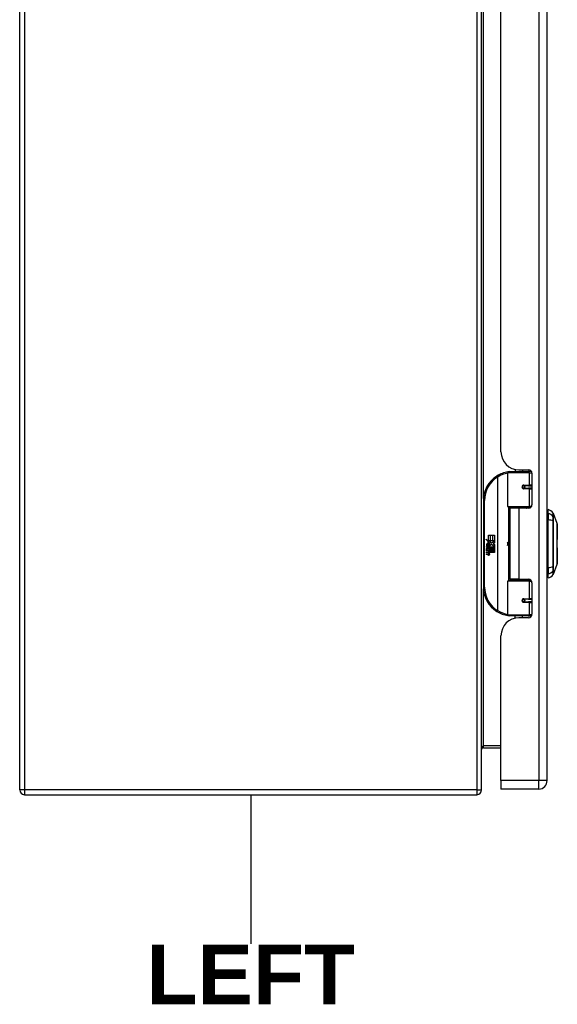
# Model space of a CAD drawing. Header units: inches. Extents: x 2 to 144, y 2 to 93.
# Tile 3 of 15: x 41 to 50, y 33 to 51. Entities that reach past the tile are written whole.
import ezdxf

# ---------------------------------------------------------------- set-up
doc = ezdxf.new("R2010")
doc.units = ezdxf.units.IN
doc.header["$LTSCALE"] = 8.616264
doc.header["$MEASUREMENT"] = 0
doc.layers.get('0').update_dxf_attribs({"lineweight": 25})
for name, color, linetype, lineweight in [('Sketch Geometry(ANSI)', 7, 'Continuous', 25), ('Symbols(ANSI)', 7, 'Continuous', 25), ('Visible Edges(ANSI)', 7, 'Continuous', 25), ('Visible Tangent Edges(ANSI)', 7, 'Continuous', 25)]:
    doc.layers.add(name, color=color, linetype=linetype, lineweight=lineweight)
doc.styles.add('Dimension-ANSI', font='arialbd.ttf')

# ---------------------------------------------------------------- blocks, each defined once
blk = doc.blocks.new('LEFT')
at = {"layer": 'Sketch Geometry(ANSI)'}
blk.add_line((0, 0.15), (0, -0.15), dxfattribs=at)
at = {"layer": 'Symbols(ANSI)', "color": 7, "insert": (0, -0.2119), "char_height": 0.12, "attachment_point": 5, "style": 'Dimension-ANSI'}
blk.add_mtext('\\fArial|b1|i0;LEFT', dxfattribs=at)

msp = doc.modelspace()

# ---------------------------------------------------------------- linework, layer by layer
at = {"layer": 'Visible Edges(ANSI)'}
for p, q in [((40.846, 37.1847), (40.846, 61.0192)), ((48.8468, 37.1847), (48.8468, 61.0192)), ((49.9814, 37.3453), (49.9814, 60.8587)), ((49.1813, 43.0428), (49.1813, 55.1611)), ((49.3018, 42.0954), (49.3018, 42.6801)), ((49.3215, 42.6998), (49.6515, 42.6998)), ((49.4264, 42.7381), (49.4264, 42.6998)), ((49.4934, 42.7308), (49.6593, 42.7308)), ((49.5524, 42.7308), (49.5524, 42.6998)), ((49.7098, 42.6998), (49.6515, 42.6998)), ((49.7098, 42.6998), (49.7113, 42.6998)), ((49.7184, 42.6718), (49.7184, 42.1243)), ((49.5687, 42.455), (49.5691, 42.4531)), ((49.574, 42.4537), (49.569, 42.4537)), ((49.661, 42.4557), (49.574, 42.4557)), ((49.574, 42.4124), (49.661, 42.4124)), ((49.5764, 42.4536), (49.5764, 42.4556)), ((49.5771, 42.4146), (49.5775, 42.4124)), ((49.661, 42.4557), (49.7184, 42.4557)), ((49.7184, 42.4124), (49.661, 42.4124)), ((48.8768, 42.1998), (48.8768, 40.6996)), ((49.6553, 42.0797), (49.3176, 42.0797)), ((49.4894, 42.0652), (49.3363, 42.0652)), ((49.3363, 42.0652), (49.3363, 40.8341)), ((49.3939, 42.0797), (49.3939, 42.0652)), ((49.6593, 42.0652), (49.4894, 42.0652)), ((49.5848, 42.0797), (49.5848, 42.0652)), ((49.6553, 42.0797), (49.698, 42.0797)), ((49.9972, 41.9722), (49.9972, 42.0403)), ((50.084, 41.9806), (50.1517, 41.8066)), ((49.9932, 41.8493), (49.9814, 41.8493)), ((49.9972, 41.9722), (49.9972, 41.8615)), ((49.9972, 41.0379), (49.9972, 41.8615)), ((50.1569, 41.7509), (50.1569, 41.5207)), ((48.917, 41.5275), (48.9647, 41.5027)), ((48.9632, 41.4837), (48.917, 41.5275)), ((48.949, 41.4817), (48.9632, 41.4837)), ((48.9931, 41.4503), (48.949, 41.4817)), ((48.9647, 41.5997), (48.9968, 41.5997)), ((48.9647, 41.5027), (48.9647, 41.5997)), ((48.968, 41.501), (48.9974, 41.4857)), ((48.9968, 41.501), (48.968, 41.501)), ((48.9974, 41.4857), (48.9874, 41.4837)), ((48.9874, 41.4837), (49.0154, 41.4641)), ((48.9968, 41.5997), (48.9968, 41.501)), ((49.0013, 41.5997), (49.0334, 41.5997)), ((49.0013, 41.501), (49.0013, 41.5997)), ((49.0334, 41.501), (49.0013, 41.501)), ((49.0154, 41.4641), (49.0691, 41.501)), ((49.0334, 41.5997), (49.0334, 41.501)), ((49.0376, 41.501), (49.0376, 41.5997)), ((49.0376, 41.5997), (49.0697, 41.5997)), ((49.0691, 41.501), (49.0376, 41.501)), ((49.0697, 41.4659), (49.0436, 41.4483)), ((49.0697, 41.5997), (49.0697, 41.4659)), ((49.9814, 41.5501), (49.9932, 41.5501)), ((48.9314, 41.4044), (48.9593, 41.3798)), ((48.9314, 41.3882), (48.9314, 41.4044)), ((48.9509, 41.3747), (48.9314, 41.3882)), ((48.9314, 41.3648), (48.9509, 41.3723)), ((48.9314, 41.3486), (48.9314, 41.3648)), ((48.9595, 41.3621), (48.9314, 41.3486)), ((48.9314, 41.3417), (48.986, 41.332)), ((48.9314, 41.3285), (48.9314, 41.3417)), ((48.9539, 41.3245), (48.9314, 41.3285)), ((48.9314, 41.3078), (48.9659, 41.3017)), ((48.9314, 41.2946), (48.9314, 41.3078)), ((48.9539, 41.2906), (48.9314, 41.2946)), ((48.9431, 41.4098), (48.9341, 41.4098)), ((48.9509, 41.3723), (48.9509, 41.3747)), ((48.9551, 41.4032), (48.9551, 41.4398)), ((48.9593, 41.3798), (48.986, 41.3936)), ((48.986, 41.3378), (48.9595, 41.3621)), ((48.9641, 41.4383), (48.9641, 41.4143)), ((48.986, 41.3774), (48.9676, 41.3696)), ((48.9676, 41.3696), (48.9676, 41.3675)), ((48.9676, 41.3675), (48.986, 41.3541)), ((48.9712, 41.3675), (48.9889, 41.375)), ((49.0697, 41.3675), (48.9712, 41.3675)), ((48.9764, 41.3215), (48.9764, 41.3186)), ((48.986, 41.3207), (48.9764, 41.3215)), ((48.9785, 41.3633), (49.0697, 41.3633)), ((48.9889, 41.3558), (48.9785, 41.3633)), ((48.9815, 41.4433), (48.9931, 41.4503)), ((48.9827, 41.3176), (48.9889, 41.3171)), ((48.986, 41.3936), (48.986, 41.3774)), ((48.986, 41.3541), (48.986, 41.3378)), ((48.986, 41.332), (48.986, 41.3207)), ((48.9889, 41.3975), (49.0685, 41.3975)), ((48.9889, 41.375), (48.9889, 41.3975)), ((48.9889, 41.3336), (48.9889, 41.3558)), ((49.0697, 41.3336), (48.9889, 41.3336)), ((48.9889, 41.3294), (49.0697, 41.3294)), ((48.9889, 41.3171), (48.9889, 41.3294)), ((49.0195, 41.4341), (48.9896, 41.4134)), ((49.0697, 41.2997), (48.9902, 41.2997)), ((49.0685, 41.3975), (49.0195, 41.4341)), ((49.0436, 41.4483), (49.0697, 41.4344)), ((49.0697, 41.4344), (49.0697, 41.3675)), ((49.0697, 41.3633), (49.0697, 41.3336)), ((49.0697, 41.3294), (49.0697, 41.2997)), ((49.9932, 41.3493), (49.9814, 41.3493)), ((50.1569, 41.3787), (50.1569, 41.1485)), ((48.9314, 41.2742), (48.9659, 41.2681)), ((48.9314, 41.261), (48.9314, 41.2742)), ((48.9657, 41.2543), (48.9314, 41.261)), ((49.9932, 41.05), (49.9814, 41.05)), ((49.9972, 41.0379), (49.9972, 40.9271)), ((50.1517, 41.0928), (50.084, 40.9188)), ((49.3018, 40.2192), (49.3018, 40.8039)), ((49.3176, 40.8197), (49.6553, 40.8197)), ((49.4894, 40.8341), (49.3363, 40.8341)), ((49.3939, 40.8197), (49.3939, 40.8341)), ((49.4894, 40.8341), (49.6593, 40.8341)), ((49.5848, 40.8197), (49.5848, 40.8341)), ((49.698, 40.8197), (49.6553, 40.8197)), ((49.9972, 40.8591), (49.9972, 40.9271)), ((49.7184, 40.7751), (49.7184, 40.2276)), ((49.5687, 40.4443), (49.5691, 40.4463)), ((49.569, 40.4456), (49.574, 40.4456)), ((49.661, 40.487), (49.574, 40.487)), ((49.574, 40.4437), (49.661, 40.4437)), ((49.5764, 40.4458), (49.5764, 40.4438)), ((49.5771, 40.4848), (49.5775, 40.487)), ((49.661, 40.487), (49.7184, 40.487)), ((49.7184, 40.4437), (49.661, 40.4437)), ((49.6515, 40.1996), (49.3215, 40.1996)), ((49.4264, 40.1613), (49.4264, 40.1996)), ((49.6593, 40.1686), (49.4934, 40.1686)), ((49.5524, 40.1686), (49.5524, 40.1996)), ((49.6515, 40.1996), (49.7098, 40.1996)), ((49.7113, 40.1996), (49.7098, 40.1996)), ((49.1813, 37.3453), (49.1813, 39.8565)), ((48.8778, 37.914), (49.1813, 37.914)), ((49.1813, 37.3453), (49.1813, 37.1992)), ((49.8354, 37.1992), (49.1813, 37.1992)), ((40.93, 37.1007), (48.7628, 37.1007))]:
    msp.add_line(p, q, dxfattribs=at)
at = {"layer": 'Visible Edges(ANSI)', "flags": 128}
for points in [[(49.3088, 42.6952), (49.3086, 42.6951), (49.3083, 42.6951), (49.3081, 42.6951), (49.3078, 42.695), (49.3076, 42.695), (49.3073, 42.695), (49.3071, 42.6949), (49.3068, 42.6949), (49.3066, 42.6948), (49.3063, 42.6948), (49.3061, 42.6948), (49.3058, 42.6947), (49.3056, 42.6947), (49.3053, 42.6947), (49.3051, 42.6946), (49.3048, 42.6946), (49.3046, 42.6946), (49.3043, 42.6945), (49.3041, 42.6945), (49.3039, 42.6945), (49.3036, 42.6944), (49.3034, 42.6944), (49.3031, 42.6943), (49.3029, 42.6943)], [(49.574, 42.4124), (49.5714, 42.4125), (49.5688, 42.413), (49.5662, 42.4139), (49.5637, 42.415), (49.5614, 42.4165), (49.5592, 42.4183), (49.5572, 42.4204), (49.5556, 42.4228), (49.5542, 42.4254), (49.5532, 42.4282), (49.5526, 42.4311), (49.5524, 42.434), (49.5526, 42.437), (49.5532, 42.4399), (49.5542, 42.4426), (49.5555, 42.4453), (49.5572, 42.4476), (49.5591, 42.4498), (49.5613, 42.4516), (49.5637, 42.4531), (49.5662, 42.4542), (49.5688, 42.455), (49.5714, 42.4555), (49.574, 42.4557)], [(49.6211, 42.0652), (49.6241, 42.0664), (49.6271, 42.0676), (49.6301, 42.0687), (49.6332, 42.0697), (49.6362, 42.0707), (49.6393, 42.0716), (49.6424, 42.0725), (49.6454, 42.0733), (49.6485, 42.0741), (49.6516, 42.0748), (49.6547, 42.0755), (49.6578, 42.0761), (49.6609, 42.0767), (49.664, 42.0772), (49.6671, 42.0777), (49.6702, 42.0781), (49.6733, 42.0785), (49.6764, 42.0788), (49.6795, 42.0791), (49.6827, 42.0793), (49.6858, 42.0794), (49.6889, 42.0796), (49.692, 42.0796), (49.6951, 42.0797)], [(50.152, 41.0945), (50.152, 41.095), (50.152, 41.0962), (50.152, 41.0984), (50.1521, 41.1013), (50.1521, 41.1051), (50.1521, 41.1098), (50.1521, 41.1153), (50.1521, 41.1216), (50.1521, 41.1286), (50.1522, 41.1365), (50.1522, 41.1451), (50.1522, 41.1544), (50.1522, 41.1644), (50.1522, 41.175), (50.1522, 41.1864), (50.1522, 41.1984), (50.1522, 41.2109), (50.1522, 41.2241), (50.1522, 41.2378), (50.1522, 41.252), (50.1522, 41.2667), (50.1522, 41.2818), (50.1521, 41.2974), (50.1521, 41.3134), (50.1521, 41.3298), (50.1521, 41.3464), (50.1521, 41.3633), (50.1521, 41.3803), (50.152, 41.3974), (50.152, 41.4147), (50.152, 41.4321), (50.152, 41.4496), (50.152, 41.4671), (50.152, 41.4845), (50.152, 41.5019), (50.1521, 41.5191), (50.1521, 41.5361), (50.1521, 41.5528), (50.1521, 41.5694), (50.1521, 41.5857), (50.1521, 41.6018), (50.1522, 41.6174), (50.1522, 41.6326), (50.1522, 41.6474), (50.1522, 41.6616), (50.1522, 41.6753), (50.1522, 41.6885), (50.1522, 41.701), (50.1522, 41.713), (50.1522, 41.7243), (50.1522, 41.735), (50.1522, 41.745), (50.1522, 41.7543), (50.1522, 41.7629), (50.1521, 41.7707), (50.1521, 41.7778), (50.1521, 41.7841), (50.1521, 41.7896), (50.1521, 41.7942), (50.1521, 41.798), (50.152, 41.801), (50.152, 41.8031), (50.152, 41.8044), (50.152, 41.8048)], [(49.6951, 40.8197), (49.692, 40.8197), (49.6889, 40.8198), (49.6858, 40.8199), (49.6827, 40.8201), (49.6795, 40.8203), (49.6764, 40.8206), (49.6733, 40.8209), (49.6702, 40.8213), (49.6671, 40.8217), (49.664, 40.8222), (49.6609, 40.8227), (49.6578, 40.8233), (49.6547, 40.8239), (49.6516, 40.8246), (49.6485, 40.8253), (49.6454, 40.8261), (49.6424, 40.8269), (49.6393, 40.8278), (49.6362, 40.8287), (49.6332, 40.8297), (49.6301, 40.8307), (49.6271, 40.8318), (49.6241, 40.8329), (49.6211, 40.8341)], [(49.574, 40.4437), (49.5714, 40.4438), (49.5688, 40.4443), (49.5662, 40.4451), (49.5637, 40.4463), (49.5613, 40.4478), (49.5591, 40.4496), (49.5572, 40.4517), (49.5555, 40.4541), (49.5542, 40.4567), (49.5532, 40.4595), (49.5526, 40.4624), (49.5524, 40.4654), (49.5526, 40.4683), (49.5532, 40.4712), (49.5542, 40.474), (49.5556, 40.4766), (49.5572, 40.479), (49.5592, 40.4811), (49.5613, 40.4829), (49.5637, 40.4843), (49.5662, 40.4855), (49.5688, 40.4863), (49.5714, 40.4868), (49.574, 40.487)], [(49.3029, 40.2051), (49.3031, 40.205), (49.3034, 40.205), (49.3036, 40.2049), (49.3039, 40.2049), (49.3041, 40.2049), (49.3043, 40.2048), (49.3046, 40.2048), (49.3048, 40.2048), (49.3051, 40.2047), (49.3053, 40.2047), (49.3056, 40.2047), (49.3058, 40.2046), (49.3061, 40.2046), (49.3063, 40.2046), (49.3066, 40.2045), (49.3068, 40.2045), (49.3071, 40.2044), (49.3073, 40.2044), (49.3076, 40.2044), (49.3078, 40.2043), (49.3081, 40.2043), (49.3083, 40.2043), (49.3086, 40.2042), (49.3088, 40.2042)]]:
    msp.add_lwpolyline(points, dxfattribs=at)
at = {"layer": 'Visible Edges(ANSI)'}
for centre in [(49.574, 42.434), (49.574, 40.4653)]:
    msp.add_circle(centre, 0.0197, dxfattribs=at)
for centre, radius, start, end in [((49.4934, 43.0428), 0.312, 180, 270), ((49.3768, 42.1998), 0.5001, 98.5081, 122.23771), ((49.3215, 42.6801), 0.0197, 90, 180), ((49.6593, 42.6718), 0.0591, 0, 90), ((49.3768, 42.1998), 0.5001, 122.23771, 180), ((49.574, 42.434), 0.0217, 279.14701, 90), ((49.3176, 42.0954), 0.0157, 180, 270), ((49.6593, 42.1243), 0.0591, 270, 0), ((49.9808, 41.9233), 0.1181, 29.72912, 82.0587), ((50.0749, 41.977), 0.00984, 21.25051, 29.72912), ((49.9932, 41.869), 0.0197, 270, 281.53696), ((50.1471, 41.8048), 0.00492, 0.20877, 21.25051), ((50.1451, 41.7509), 0.0118, 0, 53.4634), ((49.2028, 41.4497), 0.0965, 342.53282, 17.46718), ((49.9932, 41.5304), 0.0197, 78.46304, 90), ((50.1451, 41.5207), 0.0118, 305.87422, 0), ((48.9921, 41.4279), 0.0607, 171.56052, 197.33425), ((48.9515, 41.4339), 0.0197, 86.56465, 171.56052), ((48.9715, 41.4216), 0.0307, 154.67838, 202.56091), ((48.9524, 41.4306), 0.0096, 73.52609, 154.67838), ((48.9503, 41.4138), 0.0398, 44.16843, 86.56465), ((48.9458, 41.2787), 0.0465, 57.59924, 80), ((48.9465, 41.2447), 0.0465, 58.55841, 80.82565), ((48.9665, 41.429), 0.0282, 246.15553, 293.84447), ((48.9621, 41.4216), 0.0168, 19.37968, 82.99755), ((48.9687, 41.4227), 0.00955, 241.45471, 321.16516), ((48.9681, 41.3138), 0.0123, 260, 293.55712), ((48.964, 41.3073), 0.0126, 6.03001, 57.59924), ((48.9706, 41.308), 0.006, 293.55712, 6.03001), ((48.9676, 41.4235), 0.011, 321.16516, 19.37968), ((48.9635, 41.2984), 0.024, 359.47765, 57.41137), ((48.9718, 41.4171), 0.0152, 293.84447, 355.08017), ((48.9575, 41.4208), 0.0299, 350.40854, 44.16843), ((48.9774, 41.2983), 0.0101, 286.9928, 359.47765), ((48.9575, 41.4208), 0.033, 347.07905, 43.17854), ((48.9662, 41.3002), 0.024, 358.79525, 46.5849), ((49.9932, 41.369), 0.0197, 270, 281.53696), ((50.1451, 41.3787), 0.0118, 0, 54.12578), ((48.9712, 41.2826), 0.0288, 259, 288.47479), ((48.9681, 41.2802), 0.0123, 259.9922, 293.54875), ((48.964, 41.2737), 0.0126, 6.10268, 57.60833), ((48.9706, 41.2744), 0.006, 293.54875, 6.10268), ((48.9719, 41.3161), 0.0288, 273.6169, 286.9928), ((48.9629, 41.2653), 0.0246, 359.6788, 63.95078), ((48.977, 41.2652), 0.0105, 288.47479, 359.6788), ((50.1451, 41.1485), 0.0118, 306.53659, 0), ((49.9932, 41.0303), 0.0197, 78.46304, 90), ((50.1471, 41.0946), 0.00492, 338.74949, 359.79123), ((49.3176, 40.8039), 0.0157, 90, 180), ((49.6593, 40.7751), 0.0591, 0, 90), ((49.9808, 40.9761), 0.1181, 277.9413, 330.27088), ((50.0749, 40.9224), 0.00984, 330.27088, 338.74949), ((49.3768, 40.6996), 0.5001, 180, 237.76229), ((49.574, 40.4653), 0.0217, 270, 80.85299), ((49.3768, 40.6996), 0.5001, 237.76229, 261.4919), ((49.4934, 39.8565), 0.312, 90, 180), ((49.3215, 40.2192), 0.0197, 180, 270), ((49.6593, 40.2276), 0.0591, 270, 0), ((48.8778, 37.883), 0.031, 90, 180), ((49.8354, 37.3453), 0.146, 270, 0), ((40.93, 37.1847), 0.084, 180, 270), ((48.7628, 37.1847), 0.084, 270, 0)]:
    msp.add_arc(centre, radius, start, end, dxfattribs=at)
at = {"layer": 'Visible Tangent Edges(ANSI)'}
for p, q in [((40.93, 61.0192), (40.93, 37.1847)), ((48.7628, 61.0192), (48.7628, 37.1847)), ((49.8354, 60.8587), (49.8354, 37.3453)), ((48.8778, 42.2314), (48.8778, 55.9726)), ((49.6705, 42.6801), (49.3018, 42.6801)), ((49.6705, 42.6801), (49.7178, 42.6801)), ((49.6705, 42.6801), (49.6705, 42.4655)), ((49.6941, 42.7195), (49.6941, 42.6998)), ((49.1101, 42.6227), (49.1206, 42.6061)), ((49.1206, 42.6061), (49.1206, 40.2933)), ((49.1206, 42.6061), (49.1243, 42.6061)), ((49.1243, 40.2933), (49.1243, 42.6061)), ((49.5787, 42.4655), (49.6705, 42.4655)), ((49.6705, 42.4025), (49.5787, 42.4025)), ((49.7184, 42.4655), (49.6705, 42.4655)), ((49.6705, 42.4025), (49.6705, 42.0954)), ((49.6705, 42.4025), (49.7184, 42.4025)), ((48.8768, 42.1998), (48.8965, 42.1998)), ((48.8965, 40.6996), (48.8965, 42.1998)), ((49.3018, 42.0954), (49.6705, 42.0954)), ((49.3095, 42.0819), (49.3095, 40.8175)), ((49.4894, 42.0652), (49.4894, 40.8341)), ((49.7108, 42.0954), (49.6705, 42.0954)), ((49.6941, 42.0797), (49.6941, 42.0766)), ((49.9932, 41.5622), (49.9932, 41.8493)), ((50.0841, 41.9152), (50.0841, 41.9154)), ((50.0841, 41.8417), (50.0841, 41.8421)), ((49.9932, 41.5622), (49.9814, 41.5622)), ((49.9814, 41.5402), (49.9932, 41.5402)), ((49.9932, 41.5501), (49.9932, 41.5622)), ((49.9932, 41.5501), (49.9932, 41.5402)), ((49.9932, 41.5402), (49.9932, 41.3591)), ((49.9932, 41.3591), (49.9814, 41.3591)), ((49.9814, 41.3372), (49.9932, 41.3372)), ((49.9932, 41.3591), (49.9932, 41.3493)), ((49.9932, 41.3372), (49.9932, 41.3493)), ((49.9932, 41.05), (49.9932, 41.3372)), ((50.0841, 41.0572), (50.0841, 41.0577)), ((50.0841, 40.984), (50.0841, 40.9841)), ((49.6705, 40.8039), (49.3018, 40.8039)), ((49.6705, 40.8039), (49.7108, 40.8039)), ((49.6705, 40.8039), (49.6705, 40.4968)), ((49.6941, 40.8228), (49.6941, 40.8197)), ((48.8965, 40.6996), (48.8768, 40.6996)), ((48.8778, 37.945), (48.8778, 40.668)), ((49.5787, 40.4968), (49.6705, 40.4968)), ((49.7184, 40.4968), (49.6705, 40.4968)), ((49.1206, 40.2933), (49.1101, 40.2766)), ((49.1243, 40.2933), (49.1206, 40.2933)), ((49.6705, 40.4338), (49.5787, 40.4338)), ((49.6705, 40.4338), (49.6705, 40.2192)), ((49.6705, 40.4338), (49.7184, 40.4338)), ((49.3018, 40.2192), (49.6705, 40.2192)), ((49.7178, 40.2192), (49.6705, 40.2192)), ((49.6941, 40.1996), (49.6941, 40.1799)), ((49.1813, 37.945), (48.8778, 37.945)), ((48.8778, 37.914), (48.8778, 37.945)), ((49.8354, 37.3453), (49.1813, 37.3453)), ((49.9814, 37.3453), (49.8354, 37.3453)), ((49.8354, 37.1992), (49.8354, 37.3453)), ((40.93, 37.1847), (40.846, 37.1847)), ((48.7628, 37.1847), (40.93, 37.1847)), ((40.93, 37.1847), (40.93, 37.1007)), ((48.7628, 37.1847), (48.7628, 37.1007)), ((48.7628, 37.1847), (48.8468, 37.1847))]:
    msp.add_line(p, q, dxfattribs=at)
at = {"layer": 'Visible Tangent Edges(ANSI)', "flags": 128}
for points in [[(49.5787, 42.4655), (49.5747, 42.4653), (49.5707, 42.4646), (49.5667, 42.4634), (49.5629, 42.4617), (49.5592, 42.4595), (49.5559, 42.4569), (49.5529, 42.4538), (49.5503, 42.4504), (49.5482, 42.4466), (49.5467, 42.4425), (49.5458, 42.4383), (49.5455, 42.434), (49.5458, 42.4297), (49.5468, 42.4255), (49.5483, 42.4215), (49.5504, 42.4177), (49.5529, 42.4142), (49.5559, 42.4111), (49.5593, 42.4085), (49.5629, 42.4064), (49.5667, 42.4047), (49.5707, 42.4035), (49.5747, 42.4028), (49.5787, 42.4025)], [(49.6951, 42.0797), (49.6904, 42.0796), (49.6858, 42.0796), (49.6811, 42.0795), (49.6764, 42.0793), (49.6718, 42.0791), (49.6671, 42.0788), (49.6624, 42.0785), (49.6578, 42.0782), (49.6531, 42.0778), (49.6485, 42.0773), (49.6438, 42.0769), (49.6392, 42.0763), (49.6346, 42.0757), (49.63, 42.0751), (49.6254, 42.0744), (49.6208, 42.0737), (49.6163, 42.0729), (49.6117, 42.0721), (49.6072, 42.0712), (49.6027, 42.0703), (49.5982, 42.0693), (49.5937, 42.0682), (49.5892, 42.0672), (49.5848, 42.066)], [(50.0834, 41.9819), (50.0834, 41.9818), (50.0834, 41.9814), (50.0834, 41.9809), (50.0834, 41.9801), (50.0834, 41.9791), (50.0834, 41.9778), (50.0834, 41.9763), (50.0834, 41.9747), (50.0834, 41.9727), (50.0834, 41.9706), (50.0834, 41.9682), (50.0833, 41.9656), (50.0833, 41.9628), (50.0833, 41.9598), (50.0833, 41.9565), (50.0833, 41.953), (50.0833, 41.9493), (50.0833, 41.9454), (50.0833, 41.9413), (50.0832, 41.9369), (50.0832, 41.9323), (50.0832, 41.9275), (50.0832, 41.9225), (50.0832, 41.9173)], [(50.0841, 41.9154), (50.0841, 41.9207), (50.0841, 41.9257), (50.0841, 41.9305), (50.0841, 41.9351), (50.0841, 41.9395), (50.0841, 41.9437), (50.0841, 41.9477), (50.0841, 41.9514), (50.0841, 41.9549), (50.0841, 41.9582), (50.0841, 41.9613), (50.0841, 41.9641), (50.0841, 41.9667), (50.0841, 41.9691), (50.0841, 41.9713), (50.0841, 41.9732), (50.0841, 41.975), (50.084, 41.9764), (50.084, 41.9777), (50.084, 41.9787), (50.084, 41.9795), (50.084, 41.9801), (50.084, 41.9805), (50.084, 41.9806)], [(50.0832, 41.9173), (50.0832, 41.9158), (50.0832, 41.9141), (50.0831, 41.9122), (50.0831, 41.9102), (50.0831, 41.9081), (50.0831, 41.9057), (50.0831, 41.9033), (50.0831, 41.9007), (50.0831, 41.8979), (50.0831, 41.895), (50.0831, 41.892), (50.0831, 41.8888), (50.0831, 41.8856), (50.0831, 41.8822), (50.0831, 41.8786), (50.0831, 41.875), (50.0831, 41.8713), (50.0831, 41.8675), (50.0831, 41.8636), (50.0831, 41.8596), (50.0831, 41.8555), (50.0832, 41.8513), (50.0832, 41.8471), (50.0832, 41.8428)], [(50.0832, 41.8428), (50.0832, 41.8111), (50.0832, 41.7791), (50.0833, 41.7468), (50.0833, 41.7143), (50.0833, 41.6815), (50.0833, 41.6485), (50.0834, 41.6154), (50.0834, 41.5822), (50.0834, 41.5489), (50.0834, 41.5156), (50.0834, 41.4822), (50.0834, 41.449), (50.0834, 41.4157), (50.0834, 41.3824), (50.0834, 41.3492), (50.0834, 41.316), (50.0834, 41.2829), (50.0833, 41.25), (50.0833, 41.2173), (50.0833, 41.1847), (50.0833, 41.1523), (50.0832, 41.1201), (50.0832, 41.0882), (50.0832, 41.0565)], [(50.0841, 41.0577), (50.0841, 41.0892), (50.0841, 41.121), (50.0841, 41.1531), (50.0841, 41.1854), (50.0841, 41.2178), (50.0841, 41.2505), (50.0841, 41.2833), (50.0841, 41.3163), (50.084, 41.3494), (50.084, 41.3825), (50.084, 41.4158), (50.084, 41.449), (50.084, 41.4822), (50.084, 41.5154), (50.084, 41.5487), (50.0841, 41.5819), (50.0841, 41.615), (50.0841, 41.648), (50.0841, 41.6809), (50.0841, 41.7136), (50.0841, 41.746), (50.0841, 41.7782), (50.0841, 41.8101), (50.0841, 41.8417)], [(50.0841, 41.8421), (50.0841, 41.8463), (50.0841, 41.8504), (50.0841, 41.8545), (50.0841, 41.8585), (50.0841, 41.8624), (50.0841, 41.8662), (50.0841, 41.87), (50.0841, 41.8736), (50.0841, 41.8771), (50.0841, 41.8806), (50.0841, 41.8839), (50.0841, 41.8871), (50.0841, 41.8902), (50.0841, 41.8931), (50.0841, 41.896), (50.0841, 41.8987), (50.0841, 41.9013), (50.0841, 41.9037), (50.0841, 41.906), (50.0841, 41.9082), (50.0841, 41.9102), (50.0841, 41.912), (50.0841, 41.9137), (50.0841, 41.9152)], [(50.1517, 41.8066), (50.1517, 41.8064), (50.1517, 41.806), (50.1517, 41.8052), (50.1517, 41.8042), (50.1517, 41.8028), (50.1517, 41.8012), (50.1517, 41.7993), (50.1518, 41.797), (50.1518, 41.7945), (50.1518, 41.7917), (50.1518, 41.7886), (50.1518, 41.7853), (50.1518, 41.7816), (50.1519, 41.7777), (50.1519, 41.7735), (50.1519, 41.7691), (50.1519, 41.7643), (50.1519, 41.7594), (50.152, 41.7541), (50.152, 41.7486), (50.152, 41.7429), (50.152, 41.7369), (50.152, 41.7307), (50.1521, 41.7243)], [(50.1521, 41.6773), (50.152, 41.6611), (50.152, 41.6443), (50.1519, 41.6267), (50.1519, 41.6085), (50.1519, 41.5898), (50.1518, 41.5706), (50.1518, 41.5511), (50.1518, 41.5312), (50.1517, 41.5111), (50.1517, 41.4907), (50.1517, 41.4702), (50.1517, 41.4495), (50.1517, 41.4289), (50.1517, 41.4084), (50.1517, 41.3882), (50.1518, 41.368), (50.1518, 41.3481), (50.1518, 41.3285), (50.1519, 41.3093), (50.1519, 41.2906), (50.1519, 41.2725), (50.152, 41.255), (50.152, 41.2382), (50.1521, 41.2221)], [(50.1521, 41.7243), (50.1521, 41.7225), (50.1521, 41.7207), (50.1521, 41.7189), (50.1521, 41.7171), (50.1521, 41.7152), (50.1521, 41.7134), (50.1521, 41.7115), (50.1521, 41.7096), (50.1521, 41.7077), (50.1521, 41.7058), (50.1521, 41.7038), (50.1521, 41.7019), (50.1521, 41.6999), (50.1521, 41.6979), (50.1521, 41.6959), (50.1521, 41.6939), (50.1521, 41.6919), (50.1521, 41.6898), (50.1521, 41.6878), (50.1521, 41.6857), (50.1521, 41.6836), (50.1521, 41.6815), (50.1521, 41.6794), (50.1521, 41.6773)], [(50.1521, 41.175), (50.152, 41.1686), (50.152, 41.1624), (50.152, 41.1564), (50.152, 41.1507), (50.152, 41.1452), (50.1519, 41.14), (50.1519, 41.135), (50.1519, 41.1303), (50.1519, 41.1258), (50.1519, 41.1216), (50.1518, 41.1177), (50.1518, 41.114), (50.1518, 41.1107), (50.1518, 41.1076), (50.1518, 41.1048), (50.1518, 41.1023), (50.1517, 41.1), (50.1517, 41.0981), (50.1517, 41.0965), (50.1517, 41.0952), (50.1517, 41.0941), (50.1517, 41.0934), (50.1517, 41.0929), (50.1517, 41.0928)], [(50.1521, 41.2221), (50.1521, 41.22), (50.1521, 41.2179), (50.1521, 41.2158), (50.1521, 41.2137), (50.1521, 41.2116), (50.1521, 41.2095), (50.1521, 41.2075), (50.1521, 41.2055), (50.1521, 41.2035), (50.1521, 41.2015), (50.1521, 41.1995), (50.1521, 41.1975), (50.1521, 41.1955), (50.1521, 41.1936), (50.1521, 41.1917), (50.1521, 41.1898), (50.1521, 41.1879), (50.1521, 41.186), (50.1521, 41.1841), (50.1521, 41.1823), (50.1521, 41.1804), (50.1521, 41.1786), (50.1521, 41.1768), (50.1521, 41.175)], [(50.0832, 41.0565), (50.0832, 41.0523), (50.0832, 41.048), (50.0831, 41.0439), (50.0831, 41.0398), (50.0831, 41.0358), (50.0831, 41.0319), (50.0831, 41.0281), (50.0831, 41.0243), (50.0831, 41.0207), (50.0831, 41.0172), (50.0831, 41.0138), (50.0831, 41.0105), (50.0831, 41.0074), (50.0831, 41.0044), (50.0831, 41.0015), (50.0831, 40.9987), (50.0831, 40.9961), (50.0831, 40.9936), (50.0831, 40.9913), (50.0831, 40.9891), (50.0831, 40.9871), (50.0832, 40.9853), (50.0832, 40.9836), (50.0832, 40.9821)], [(50.0832, 40.9821), (50.0832, 40.9769), (50.0832, 40.9718), (50.0832, 40.9671), (50.0832, 40.9625), (50.0833, 40.9581), (50.0833, 40.954), (50.0833, 40.95), (50.0833, 40.9463), (50.0833, 40.9428), (50.0833, 40.9396), (50.0833, 40.9365), (50.0833, 40.9337), (50.0834, 40.9311), (50.0834, 40.9288), (50.0834, 40.9266), (50.0834, 40.9247), (50.0834, 40.923), (50.0834, 40.9215), (50.0834, 40.9203), (50.0834, 40.9193), (50.0834, 40.9185), (50.0834, 40.9179), (50.0834, 40.9176), (50.0834, 40.9175)], [(50.084, 40.9188), (50.084, 40.9189), (50.084, 40.9193), (50.084, 40.9198), (50.084, 40.9206), (50.084, 40.9216), (50.084, 40.9229), (50.0841, 40.9244), (50.0841, 40.9261), (50.0841, 40.928), (50.0841, 40.9302), (50.0841, 40.9326), (50.0841, 40.9352), (50.0841, 40.9381), (50.0841, 40.9412), (50.0841, 40.9444), (50.0841, 40.948), (50.0841, 40.9517), (50.0841, 40.9557), (50.0841, 40.9599), (50.0841, 40.9643), (50.0841, 40.9689), (50.0841, 40.9737), (50.0841, 40.9787), (50.0841, 40.984)], [(50.0841, 40.9841), (50.0841, 40.9857), (50.0841, 40.9874), (50.0841, 40.9892), (50.0841, 40.9912), (50.0841, 40.9934), (50.0841, 40.9957), (50.0841, 40.9981), (50.0841, 41.0007), (50.0841, 41.0034), (50.0841, 41.0062), (50.0841, 41.0092), (50.0841, 41.0123), (50.0841, 41.0155), (50.0841, 41.0188), (50.0841, 41.0222), (50.0841, 41.0258), (50.0841, 41.0294), (50.0841, 41.0331), (50.0841, 41.037), (50.0841, 41.0409), (50.0841, 41.0449), (50.0841, 41.0489), (50.0841, 41.053), (50.0841, 41.0572)], [(49.5848, 40.8333), (49.5892, 40.8322), (49.5937, 40.8311), (49.5982, 40.8301), (49.6027, 40.8291), (49.6072, 40.8282), (49.6117, 40.8273), (49.6163, 40.8265), (49.6208, 40.8257), (49.6254, 40.825), (49.63, 40.8243), (49.6346, 40.8236), (49.6392, 40.823), (49.6438, 40.8225), (49.6485, 40.822), (49.6531, 40.8216), (49.6578, 40.8212), (49.6624, 40.8208), (49.6671, 40.8205), (49.6718, 40.8203), (49.6764, 40.8201), (49.6811, 40.8199), (49.6858, 40.8198), (49.6904, 40.8197), (49.6951, 40.8197)], [(49.5787, 40.4968), (49.5747, 40.4966), (49.5707, 40.4959), (49.5667, 40.4947), (49.5629, 40.493), (49.5593, 40.4908), (49.5559, 40.4882), (49.5529, 40.4852), (49.5504, 40.4817), (49.5483, 40.4779), (49.5468, 40.4739), (49.5458, 40.4697), (49.5455, 40.4654), (49.5458, 40.4611), (49.5467, 40.4569), (49.5482, 40.4528), (49.5503, 40.449), (49.5529, 40.4455), (49.5559, 40.4425), (49.5592, 40.4398), (49.5629, 40.4377), (49.5667, 40.436), (49.5707, 40.4348), (49.5747, 40.4341), (49.5787, 40.4338)]]:
    msp.add_lwpolyline(points, dxfattribs=at)
at = {"layer": 'Visible Tangent Edges(ANSI)'}
for centre, start, end in [((49.3806, 42.1998), 99.43485, 122.23771), ((49.3768, 42.1998), 122.23771, 180), ((49.3768, 40.6996), 180, 237.76229), ((49.3806, 40.6996), 237.76229, 260.56515)]:
    msp.add_arc(centre, 0.4804, start, end, dxfattribs=at)
for centre, major_axis, ratio, start_param, end_param in [((49.3058, 42.6748), (-0.0029, 0.0195), 0.1877815, 5.6980952, 6.2831853), ((49.6515, 42.6801), (0, 0.0197), 0.9659258, 4.712389, 6.2831853), ((49.7098, 42.6801), (0, 0.0197), 0.9659258, 6.2038398, 6.2831853), ((49.1206, 42.6061), (-0.0105, 0.0167), 0.1613668, 4.6109717, 6.2831853), ((49.574, 42.4655), (0, -0.00984), 0.4765651, 0, 1.5707963), ((49.574, 42.4025), (0, 0.00984), 0.4765651, 4.712389, 6.2831853), ((49.661, 42.4655), (0, -0.00984), 0.9659258, 0, 1.5707963), ((49.661, 42.4025), (0, 0.00984), 0.9659258, 4.712389, 6.2831853), ((49.6553, 42.0954), (0, -0.0157), 0.9659258, 0, 1.5707963), ((49.9808, 41.8615), (0.1181, 0), 0.9468057, 0.5228377, 1.4321946), ((49.9808, 41.8238), (-0.1181, 0), 0.3218057, 3.6644304, 4.5737872), ((50.0747, 41.9126), (0.00984, -0.00009), 0.9484053, 0.2908385, 0.5314847), ((50.0747, 41.8412), (0.00984, 0.00003), 0.3170474, 0.281217, 0.5218633), ((49.9932, 41.5677), (0.0197, 0), 0.2815338, 4.712389, 4.9137469), ((49.9932, 41.5304), (0.0197, 0), 0.5, 1.3694384, 1.5707963), ((50.1451, 41.5207), (0.0118, 0), 0.2357255, 0, 0.9438676), ((49.9932, 41.369), (-0.0197, 0), 0.5, 1.5707963, 1.7721542), ((49.9932, 41.3316), (0.0197, 0), 0.2815338, 1.3694384, 1.5707963), ((50.1451, 41.3787), (0.0118, 0), 0.2357255, 5.3393177, 6.2831853), ((49.9808, 41.0755), (0.1181, 0), 0.3218057, 4.8509908, 5.7603476), ((49.9808, 41.0379), (0.1181, 0), 0.9468057, 4.8509908, 5.7603476), ((50.0747, 41.0581), (0.00984, -0.00003), 0.3170474, 5.761322, 6.0019683), ((50.0747, 40.9867), (0.00984, 0.00009), 0.9484053, 5.7517006, 5.9923469), ((49.6553, 40.8039), (0, 0.0157), 0.9659258, 4.712389, 6.2831853), ((49.574, 40.4968), (0, -0.00984), 0.4765651, 0, 1.5707963), ((49.574, 40.4338), (0, 0.00984), 0.4765651, 4.712389, 6.2831853), ((49.661, 40.4968), (0, -0.00984), 0.9659258, 0, 1.5707963), ((49.661, 40.4338), (0, 0.00984), 0.9659258, 4.712389, 6.2831853), ((49.1206, 40.2933), (-0.0105, -0.0167), 0.1613668, 0, 1.6722137), ((49.3058, 40.2245), (-0.0029, -0.0195), 0.1877815, 0, 0.5850901), ((49.6515, 40.2192), (0, -0.0197), 0.9659258, 0, 1.5707963), ((49.7098, 40.2192), (0, -0.0197), 0.9659258, 0, 0.0793455), ((48.8778, 37.883), (0, 0.062), 0.5, 0, 1.5707963)]:
    msp.add_ellipse(centre, major_axis=major_axis, ratio=ratio, start_param=start_param, end_param=end_param, dxfattribs=at)

# ---------------------------------------------------------------- block references
at = {"xscale": 8.6162636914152, "yscale": 8.6162636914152, "zscale": 8.6162636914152}
msp.add_blockref('LEFT', (44.8464, 35.8117), dxfattribs=at)

doc.saveas('drawing.dxf')
